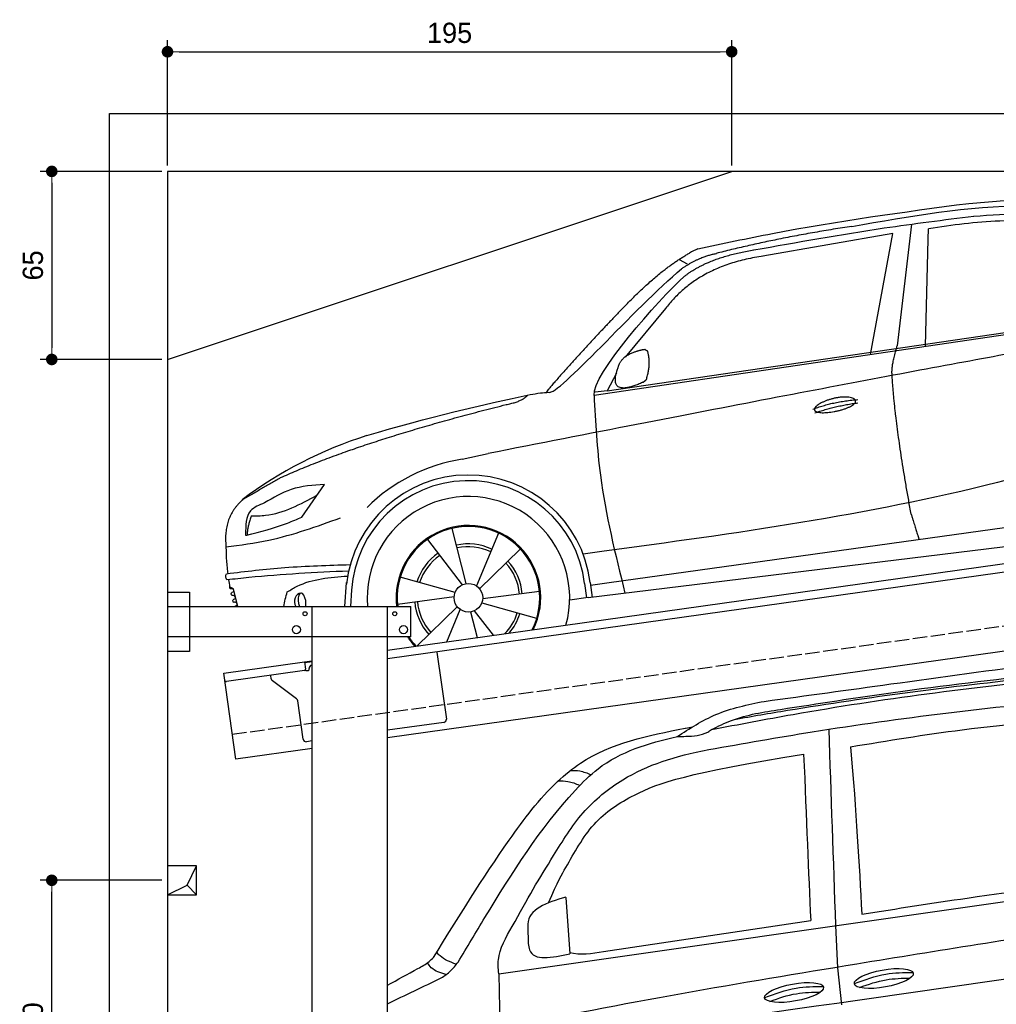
# Model space of a CAD drawing. Extents: x -311 to 6440, y -894 to 5824.
# Tile 3 of 6: x -311 to 3064, y 2421 to 5824. Entities that reach past the tile are written whole.
import ezdxf

# ---------------------------------------------------------------- set-up
doc = ezdxf.new("R2010")
doc.units = 0
doc.header["$LTSCALE"] = 10
doc.header["$MEASUREMENT"] = 0
doc.linetypes.add('GEN3', pattern=[6.25, 5, -1.25])
doc.layers.get('0').update_dxf_attribs({"linetype": 'CONTINUOUS'})
doc.layers.get('DEFPOINTS').update_dxf_attribs({"linetype": 'CONTINUOUS'})
for name, color, linetype in [('3', 6, 'GEN3'), ('BREAKTHROUGH', 1, 'CONTINUOUS'), ('CAR', 1, 'CONTINUOUS'), ('SICHTBARE_KANTEN_DIN_', 7, 'CONTINUOUS')]:
    doc.layers.add(name, color=color, linetype=linetype)
doc.layers.add('AM_0', color=7, linetype='CONTINUOUS', lineweight=30)
doc.layers.add('AM_5', color=3, linetype='CONTINUOUS', lineweight=15)
doc.dimstyles.new('KLAUS_DXF', dxfattribs={"dimscale": 20, "dimtxt": 3.5, "dimasz": 2, "dimexe": 2, "dimexo": 1, "dimgap": 1.5, "dimtad": 1, "dimlfac": 0.1, "dimdsep": 46, "dimtxsty": 'STANDARD', "dimblk": 'DOT', "dimcen": 2, "dimclrd": 256, "dimclre": 256, "dimclrt": 2, "dimadec": 0, "dimazin": 0, "dimtfac": 1, "dimtmove": 2, "dimatfit": 3, "dimfxl": 1, "dimtolj": 1, "dimarcsym": 0})

# ---------------------------------------------------------------- blocks, each defined once
blk = doc.blocks.new('_DOT')
at = {"color": 0, "linetype": 'ByBlock'}
blk.add_line((-0.5, 0), (-1, 0), dxfattribs=at)
at = {"color": 0, "linetype": 'ByBlock', "const_width": 0.5}
blk.add_lwpolyline([(-0.25, 0, 1), (0.25, 0, 1)], format="xyb", close=True, dxfattribs=at)
blk = doc.blocks.new('*D4')
at = {"layer": 'AM_5', "lineweight": -2, "transparency": 16777216}
for p, q in [((199.5, 5320), (199.5, 5753.4)), ((2149.5, 5320), (2149.5, 5753.4)), ((239.5, 5713.4), (2109.5, 5713.4))]:
    blk.add_line(p, q, dxfattribs=at)
at = {"layer": 'DEFPOINTS', "color": 0, "transparency": 16777216}
for p in [(2149.5, 5713.4), (199.5, 5300), (2149.5, 5300)]:
    blk.add_point(p, dxfattribs=at)
at = {"layer": 'AM_5', "lineweight": -2, "transparency": 16777216, "xscale": 40, "yscale": 40, "zscale": 40, "rotation": 180}
blk.add_blockref('_DOT', (199.5, 5713.4), dxfattribs=at)
at = {"layer": 'AM_5', "lineweight": -2, "transparency": 16777216, "xscale": 40, "yscale": 40, "zscale": 40}
blk.add_blockref('_DOT', (2149.5, 5713.4), dxfattribs=at)
at = {"layer": 'AM_5', "color": 2, "transparency": 16777216, "insert": (1174.5, 5778.4), "char_height": 70, "attachment_point": 5}
blk.add_mtext('\\A1;195', dxfattribs=at)
blk = doc.blocks.new('*D6')
at = {"layer": 'AM_5', "lineweight": -2, "transparency": 16777216}
for p, q in [((179.5, 5300), (-240.5, 5300)), ((-200.5, 5260), (-200.5, 4690)), ((179.6, 4650), (-240.5, 4650))]:
    blk.add_line(p, q, dxfattribs=at)
at = {"layer": 'DEFPOINTS', "color": 0, "transparency": 16777216}
for p in [(199.5, 5300), (-200.5, 4650), (199.6, 4650)]:
    blk.add_point(p, dxfattribs=at)
at = {"layer": 'AM_5', "lineweight": -2, "transparency": 16777216, "xscale": 40, "yscale": 40, "zscale": 40}
for p, rotation in [((-200.5, 5300), 90), ((-200.5, 4650), 270)]:
    blk.add_blockref('_DOT', p, dxfattribs=dict(at, rotation=rotation))
at = {"layer": 'AM_5', "color": 2, "transparency": 16777216, "insert": (-265.5, 4975), "char_height": 70, "attachment_point": 5, "rotation": 90}
blk.add_mtext('\\A1;65', dxfattribs=at)
blk = doc.blocks.new('*D9')
at = {"layer": 'AM_5', "lineweight": -2, "transparency": 16777216}
for p, q in [((179.5, 2850), (-240.5, 2850)), ((-200.5, 1890), (-200.5, 2810)), ((5479.5, 1850), (-240.5, 1850))]:
    blk.add_line(p, q, dxfattribs=at)
at = {"layer": 'DEFPOINTS', "color": 0, "transparency": 16777216}
for p in [(-200.5, 2850), (199.5, 2850), (5499.5, 1850)]:
    blk.add_point(p, dxfattribs=at)
at = {"layer": 'AM_5', "lineweight": -2, "transparency": 16777216, "xscale": 40, "yscale": 40, "zscale": 40}
for p, rotation in [((-200.5, 2850), 90), ((-200.5, 1850), 270)]:
    blk.add_blockref('_DOT', p, dxfattribs=dict(at, rotation=rotation))
at = {"layer": 'AM_5', "color": 2, "transparency": 16777216, "insert": (-265.5, 2350), "char_height": 70, "attachment_point": 5, "rotation": 90}
blk.add_mtext('\\A1;100', dxfattribs=at)
blk = doc.blocks.new('car_150_')
at = {"layer": 'CAR'}
for p, q in [((6993.7, 5277.2), (7129.2, 5288.8)), ((6796.4, 5203.8), (6750.1, 4783)), ((6853.7, 5152.6), (6855.4, 5188)), ((6731.9, 5170.4), (6283.3, 5089.2)), ((6657.9, 4752.4), (6731.9, 5170.4)), ((6848, 4782.8), (6853.7, 5152.6)), ((5993.7, 5075.5), (6021.3, 5060)), ((5748.6, 4619.9), (7887.1, 4949.3)), ((5703.5, 4603.8), (7806, 4931.3)), ((5948.1, 4905.6), (5809.7, 4736.5)), ((5780.5, 4681.2), (5748.6, 4619.9)), ((5748.6, 4619.9), (5707.7, 4614.5)), ((5249.2, 4379.1), (5338.8, 4399.4)), ((4697.5, 4174.8), (4774.2, 4288.5)), ((7646, 4233.7), (5761.2, 3956.2)), ((5689.3, 3904.2), (7721.3, 4169.7)), ((5267.2, 3949.5), (5216.9, 4139.6)), ((5377, 4125.1), (5302.6, 3941.6)), ((5131.5, 4101.3), (5253.2, 3945.1)), ((5313.4, 3931.7), (5452.9, 4070.3)), ((5734.4, 4063.7), (5670.2, 4054.4)), ((4848.5, 3866.9), (4853.3, 3950.1)), ((5228.7, 3918.3), (5038.9, 3969.8)), ((5676.1, 3953), (5682.6, 3903)), ((5695.3, 3956.7), (5702.3, 3904.6)), ((5761.2, 3956.2), (5696.7, 3946.7)), ((4463, 3925.5), (4449.3, 3931.7)), ((4478.1, 3864), (4463, 3925.5)), ((4871, 3924.2), (4867.7, 3867.1)), ((5520.5, 3924.4), (5324.3, 3897.1)), ((5029.4, 3876.7), (5225.5, 3904)), ((5321.2, 3882.8), (5511, 3831.3)), ((5689.3, 3904.2), (5624.9, 3894.7)), ((5693.6, 3903), (5693.4, 3904.4)), ((5236.4, 3869.4), (5098.3, 3732.1)), ((5201.8, 3747.5), (5247.2, 3859.5)), ((5282.7, 3851.6), (5306.1, 3763)), ((5362.6, 3771.4), (5296.6, 3856))]:
    blk.add_line(p, q, dxfattribs=at)
blk.add_circle((5274.9, 3900.5), 49.6, dxfattribs=at)
for centre, radius, start, end in [((6122, 4949.8), 174.5, 111.2882, 121.9546), ((5356.2, 3104.6), 1422.1, 107.8766, 127.519), ((5347.7, 3787.7), 599.5, 99.4563, 135.2463), ((5274.9, 3900.5), 424.2, 7.6054, 174.1435), ((5274.9, 3900.5), 404.6, 7.4461, 176.652), ((5274.9, 3900.5), 350, 344.7595, 185.4081), ((5274.9, 3900.5), 250, 334.2204, 187.3999), ((5274.9, 3900.5), 246.4, 333.6424, 187.5031), ((5274.9, 3900.5), 186.2, 64.7762, 103.2667), ((5274.9, 3900.5), 186.2, 124.7762, 163.2667), ((5274.9, 3900.5), 176.5, 64.6018, 103.1816), ((5274.9, 3900.5), 176.5, 124.6018, 163.1816), ((5274.9, 3900.5), 176.5, 4.6018, 43.1816), ((5274.9, 3900.5), 186.2, 4.7762, 43.2667), ((5274.9, 3900.5), 186.2, 184.7762, 223.2667), ((5274.9, 3900.5), 176.5, 184.6018, 223.1816), ((5274.9, 3900.5), 176.5, 315.6124, 343.1816), ((5274.9, 3900.5), 186.2, 319.3932, 343.2667), ((5274.9, 3900.5), 250, 213.2019, 222.6786), ((5274.9, 3900.5), 246.4, 213.7482, 223.2566), ((5274.9, 3900.5), 350, 217.4387, 217.626)]:
    blk.add_arc(centre, radius, start, end, dxfattribs=at)
for centre, major_axis, ratio, start_param, end_param in [((4699.8, 3882.5), (-4.4, 29.6), 0.439627, 4.05108, 8.39242), ((4699.7, 3882.5), (4.4, -29.4), 0.870747, 3.078863, 5.190641), ((4699.7, 3882.6), (4.4, -29.5), 0.784824, 3.019947, 3.143719)]:
    blk.add_ellipse(centre, major_axis=major_axis, ratio=ratio, start_param=start_param, end_param=end_param, dxfattribs=at)
for points, degree, knots in [([(6058.7, 5112.4), (6144.2, 5131.5), (6453.2, 5200.5), (6766.8, 5245), (6993.6, 5277.2)], 3, [0, 0, 0, 0, 262.813629, 949.636575, 949.636575, 949.636575, 949.636575]), ([(6590.3, 5194.3), (6790.1, 5231.4), (7055.2, 5280.6), (7323.2, 5267.8), (7389.2, 5264.7)], 3, [0, 0, 0, 0, 605.994997, 803.781644, 803.781644, 803.781644, 803.781644]), ([(7010.2, 5233), (7130.8, 5242.4), (7438, 5266.3), (7702.5, 5100), (7863.2, 4999)], 3, [0, 0, 0, 0, 355.261483, 904.814862, 904.814862, 904.814862, 904.814862]), ([(6252.1, 5110.1), (6401.8, 5138.2), (6653.7, 5185.6), (6907.8, 5219.4), (7011, 5233.1)], 3, [0, 0, 0, 0, 456.745059, 768.877533, 768.877533, 768.877533, 768.877533]), ([(7280.4, 5213.4), (7220.4, 5216.3), (7078, 5223.2), (6937, 5200.9), (6855.4, 5188)], 3, [0, 0, 0, 0, 179.578451, 426.729981, 426.729981, 426.729981, 426.729981]), ([(5483, 4604.3), (5494.7, 4606.5), (5516.1, 4610.4), (5537.7, 4612.2), (5547.5, 4613)], 3, [0, 0, 0, 0, 35.619977, 65.088393, 65.088393, 65.088393, 65.088393]), ([(5703.5, 4603.8), (5709.3, 4511.2), (5723.7, 4280), (5781.3, 4055.4), (5815.9, 3920.7)], 3, [0, 0, 0, 0, 277.59112, 693.570767, 693.570767, 693.570767, 693.570767]), ([(6465.7, 4559.3), (6463.6, 4567.3), (6482, 4586.6), (6560.8, 4618.6), (6657.6, 4599.5), (6576.9, 4555.6), (6492.9, 4543.8), (6467.7, 4551.3), (6465.7, 4559.3)], 5, [0, 0, 0, 0, 0, 0, 0.300106, 0.500106, 0.700106, 1, 1, 1, 1, 1, 1]), ([(7654.8, 4478.5), (7470.6, 4420.5), (6844.5, 4223.3), (6193.7, 4129.8), (5734.4, 4063.7)], 3, [0, 0, 0, 0, 579.00444, 1967.110779, 1967.110779, 1967.110779, 1967.110779]), ([(4774.2, 4288.5), (4734.9, 4285.3), (4660.9, 4279.4), (4597.6, 4240.9), (4567.9, 4222.9)], 3, [0, 0, 0, 0, 116.380747, 219.102854, 219.102854, 219.102854, 219.102854]), ([(4567.9, 4222.9), (4549.3, 4215.3), (4503.1, 4196.4), (4503, 4144.5), (4502.9, 4113.4)], 3, [0, 0, 0, 0, 55.914644, 138.985336, 138.985336, 138.985336, 138.985336]), ([(4521.8, 4177.7), (4538.5, 4177.9), (4619.5, 4178.7), (4691.9, 4219.3), (4749.3, 4251.6)], 3, [0, 0, 0, 0, 49.860743, 241.440865, 241.440865, 241.440865, 241.440865]), ([(4435.2, 4069.4), (4484.9, 4076.4), (4620.6, 4095.5), (4749.3, 4143.2), (4831, 4173.4)], 3, [0, 0, 0, 0, 150.106975, 410.193991, 410.193991, 410.193991, 410.193991]), ([(4506.8, 4110.9), (4554.4, 4123.4), (4619.5, 4140.5), (4680.9, 4167.5), (4697.5, 4174.8)], 3, [0, 0, 0, 0, 147.159719, 201.348086, 201.348086, 201.348086, 201.348086]), ([(4434.3, 4093), (4435.5, 4060.6), (4436.9, 4022.1), (4441.6, 3983.8), (4442.4, 3977.7)], 3, [0, 0, 0, 0, 97.108013, 115.616313, 115.616313, 115.616313, 115.616313]), ([(4502.9, 4113.4), (4502.8, 4112.3), (4502.6, 4109.8), (4505.2, 4110.5), (4506.8, 4110.9)], 3, [0, 0, 0, 0, 2.598862, 6.284951, 6.284951, 6.284951, 6.284951]), ([(4437.7, 3977.1), (4505, 3985.7), (4647.1, 4004), (4790.2, 4009.1), (4865.6, 4011.8)], 3, [0, 0, 0, 0, 203.297538, 429.475842, 429.475842, 429.475842, 429.475842]), ([(4860.2, 3989.6), (4745.2, 3983.2), (4604.7, 3975.4), (4465.2, 3958.6), (4439.9, 3955.5)], 3, [0, 0, 0, 0, 345.382791, 421.716813, 421.716813, 421.716813, 421.716813]), ([(4439.9, 3955.5), (4438, 3959.3), (4434.5, 3966.3), (4436.7, 3973.7), (4437.7, 3977.1)], 3, [0, 0, 0, 0, 12.224254, 22.465372, 22.465372, 22.465372, 22.465372]), ([(4648.5, 3915.5), (4659.8, 3922.6), (4721.6, 3961.3), (4796, 3967.3), (4856.8, 3972.2)], 3, [0, 0, 0, 0, 39.727462, 217.617343, 217.617343, 217.617343, 217.617343]), ([(4452, 3925), (4451.6, 3925.3), (4449.8, 3926.3), (4449.6, 3929.2), (4449.4, 3931.1), (4449.3, 3931.7)], 3, [0, 0, 0, 0, 1.427923, 5.828292, 7.478143, 7.478143, 7.478143, 7.478143]), ([(4455.1, 3908.2), (4455.8, 3910.1), (4457.4, 3914.2), (4466.6, 3914.3), (4462.3, 3926.1), (4455.8, 3925.4), (4452, 3925)], 3, [0, 0, 0, 0, 5.656821, 12.3267, 20.012637, 30.346325, 30.346325, 30.346325, 30.346325]), ([(4457.8, 3901.6), (4457.4, 3901.8), (4455.6, 3902.8), (4455.4, 3905.7), (4455.1, 3907.7), (4455.1, 3908.2)], 3, [0, 0, 0, 0, 1.427923, 5.828292, 7.478143, 7.478143, 7.478143, 7.478143]), ([(4461, 3884.9), (4461.7, 3886.7), (4463.2, 3890.7), (4472.4, 3890.8), (4468.1, 3902.7), (4461.5, 3902), (4457.8, 3901.6)], 3, [0, 0, 0, 0, 5.495934, 12.165813, 19.85175, 30.185438, 30.185438, 30.185438, 30.185438]), ([(4463.7, 3878.2), (4463.2, 3878.5), (4461.5, 3879.5), (4461.3, 3882.4), (4461, 3884.3), (4461, 3884.9)], 3, [0, 0, 0, 0, 1.427923, 5.828292, 7.478143, 7.478143, 7.478143, 7.478143]), ([(4467.9, 3864), (4468.3, 3864.8), (4470.3, 3867.4), (4478.3, 3867.4), (4474, 3879.3), (4467.4, 3878.6), (4463.7, 3878.2)], 3, [2.682731, 2.682731, 2.682731, 2.682731, 5.656821, 12.3267, 20.012637, 30.346325, 30.346325, 30.346325, 30.346325])]:
    blk.add_open_spline(points, degree=degree, knots=knots, dxfattribs=at)
for points, degree in [([(6590.3, 5194.3), (6342.2, 5155.3), (6121.6, 5097.1)], 2), ([(6013, 5017.6), (6096.2, 5083.6), (6251.3, 5110.3)], 2), ([(5803.2, 4907.4), (5922.7, 5036.5), (6029.7, 5097.9)], 2), ([(6284.4, 5088.8), (6061.8, 5056.7), (5948.1, 4905.6)], 2), ([(6123.2, 5096.2), (6065.8, 5086.5), (6002.6, 5043)], 2), ([(5547.5, 4613), (5577.3, 4598.4), (5843.2, 4907.6), (6002.6, 5043)], 3), ([(5703.8, 4603.3), (5695, 4674.1), (5922.8, 4934.4), (6013, 5017.6)], 3), ([(5803.2, 4907.4), (5732.5, 4835), (5644.3, 4736.7), (5532.9, 4612.6), (5539.4, 4612.3)], 4), ([(7979.4, 4899), (7725, 4888.3), (5338.8, 4399.4)], 2), ([(6732.8, 4687.3), (6731.1, 4718.4), (6750.1, 4783)], 2), ([(5785.9, 4700), (5794.1, 4735.6), (5837.6, 4753)], 2), ([(5837.6, 4753), (5865, 4763.1), (5877.9, 4763.9)], 2), ([(5877.9, 4763.9), (5884.9, 4758.8), (5887.3, 4759.1)], 2), ([(5883.9, 4659.5), (5901.1, 4713.7), (5887.3, 4759.1)], 2), ([(5871.8, 4649.8), (5747.2, 4591.7), (5785.9, 4700)], 2), ([(6803, 4201), (6743.7, 4508.9), (6732.8, 4687.3)], 2), ([(5871.8, 4649.8), (5877.4, 4652.5), (5883.9, 4659.5)], 2), ([(4919.6, 4458.1), (5131.9, 4523.6), (5319.2, 4569), (5483, 4604.3)], 3), ([(5399.6, 4569.1), (5453.7, 4579.5), (5474.4, 4601.9)], 2), ([(6460.2, 4561.7), (6532.3, 4589.4), (6615.8, 4595.9)], 2), ([(4622.5, 4310.5), (4903.3, 4440.5), (5399.6, 4569.1)], 2), ([(6467.2, 4548.7), (6538.3, 4574), (6615.5, 4584.7)], 2), ([(4622.5, 4310.5), (4492.9, 4233.7)], 1), ([(4492.9, 4233.7), (4430.6, 4178.8), (4434.3, 4093)], 2), ([(6803, 4201), (6822.6, 4138.3), (6831.4, 4112.8)], 2), ([(4521.8, 4177.7), (4507.9, 4132), (4508.6, 4113.8)], 2), ([(4508.6, 4113.8), (4511.9, 4114.1), (4510.2, 4111.7)], 2), ([(4445.5, 3956.2), (4446.7, 3948), (4448, 3939.9), (4449.3, 3931.7)], 3), ([(4637.5, 3865.3), (4639.1, 3881.6), (4643.8, 3898.6), (4648.5, 3915.5)], 3)]:
    blk.add_open_spline(points, degree=degree, dxfattribs=at)
blk = doc.blocks.new('Van200_EG')
at = {"layer": 'CAR'}
for p, q in [((27323.7, 2171.9), (29644.2, 2503.2)), ((27555.3, 2435.8), (27569.7, 2240.7)), ((27686.4, 2248.9), (28401.9, 2356.3)), ((27424.5, 2335), (27425.9, 2276.5)), ((28487.6, 2339.1), (28494.3, 2192.3)), ((28494.3, 2192.3), (28508.5, 2064.7)), ((27323.7, 2171.9), (27328.1, 1991.4))]:
    blk.add_line(p, q, dxfattribs=at)
for centre in [(28654.8, 2155.4), (28344.7, 2107.1)]:
    blk.add_ellipse(centre, major_axis=(-101.9, -18.3), ratio=0.28676, dxfattribs=at)
for points, knots in [([(28241.2, 3113.3), (28387, 3133.2), (28707.9, 3176.9), (29174.7, 3243.1), (29497.3, 3274.4), (29644.2, 3287.6)], [0, 0, 0, 0, 441.664894, 971.537427, 1413.986548, 1413.986548, 1413.986548, 1413.986548]), ([(28138.7, 3051), (28199.5, 3061.8), (28542.5, 3121), (29023.8, 3183.1), (29445.1, 3221.8), (29644.2, 3238.9)], [171.842484, 171.842484, 171.842484, 171.842484, 357.110137, 1216.113521, 1626.446413, 1626.446413, 1626.446413, 1626.446413]), ([(28297.6, 3085.6), (28427.4, 3105.7), (28729.6, 3152.6), (29178.8, 3206.1), (29498.2, 3236.2), (29644.2, 3249.4)], [0, 0, 0, 0, 394.255479, 917.126864, 1356.81106, 1356.81106, 1356.81106, 1356.81106]), ([(28059.6, 3015.8), (28153.3, 3033.9), (28553.4, 3110.3), (29067.5, 3176.3), (29488.3, 3213.8), (29644.2, 3225.3)], [37.963752, 37.963752, 37.963752, 37.963752, 324.409822, 1259.924276, 1590.366794, 1590.366794, 1590.366794, 1590.366794]), ([(28049.8, 2946.7), (28168.9, 2967.7), (28593.7, 3042.7), (29126.5, 3105.3), (29540, 3141.7), (29644.2, 3150.6)], [0, 0, 0, 0, 362.531789, 1294.156043, 1607.848213, 1607.848213, 1607.848213, 1607.848213]), ([(27940.2, 2991.3), (27983.8, 3019.6), (28076.2, 3079.5), (28184.1, 3101.6), (28241.2, 3113.3)], [0, 0, 0, 0, 154.460794, 327.316191, 327.316191, 327.316191, 327.316191]), ([(28059.1, 3015.6), (28081.9, 3026.9), (28156.8, 3064), (28239.8, 3076.7), (28297.6, 3085.6)], [0, 0, 0, 0, 76.19958, 249.701595, 249.701595, 249.701595, 249.701595]), ([(28540.1, 2956.2), (28668.2, 2977.5), (28967.5, 3027.2), (29270.2, 3049.9), (29443.4, 3062.9)], [0, 0, 0, 0, 389.325694, 909.952043, 909.952043, 909.952043, 909.952043]), ([(27098.1, 2227.7), (27182.7, 2364.7), (27313.3, 2576), (27483.7, 2803.2), (27677.8, 2962.3), (27840.1, 2995), (27968.5, 3020.9)], [0, 0, 0, 0, 483.442768, 745.601376, 846.816207, 1228.871409, 1228.871409, 1228.871409, 1228.871409]), ([(27940.2, 2991.3), (27950.3, 2991.7), (27985.8, 2992.8), (28029.2, 2995.4), (28054.8, 3012.7), (28059.1, 3015.6)], [0, 0, 0, 0, 30.504028, 107.264828, 122.775129, 122.775129, 122.775129, 122.775129]), ([(27183.1, 2212.4), (27214, 2263.6), (27338, 2469), (27484.7, 2703.9), (27709.9, 2929.9), (27840.9, 2969.1), (27941.2, 2991.4)], [0, 0, 0, 0, 179.691325, 719.971425, 827.186748, 1125.204128, 1125.204128, 1125.204128, 1125.204128]), ([(27323.7, 2171.9), (27322.1, 2192.4), (27318, 2244.2), (27381, 2353.3), (27443.4, 2468), (27518.8, 2588.5), (27608.5, 2735.9), (27785.7, 2878.1), (27930.7, 2923.3), (28049.8, 2946.7)], [0, 0, 0, 0, 34.633344, 130.367254, 260.266155, 394.654289, 566.353713, 741.146733, 1042.18326, 1042.18326, 1042.18326, 1042.18326]), ([(27496.1, 2416.6), (27528.2, 2492.8), (27571.5, 2564.3), (27644.4, 2701.3), (27824.3, 2816.3), (27973, 2864), (28377.5, 2931)], [315.123822, 315.123822, 315.123822, 315.123822, 394.654289, 566.353713, 741.146733, 1038.026076, 1038.026076, 1038.026076, 1038.026076]), ([(27572, 2874.4), (27582.7, 2874.5), (27607.1, 2874.7), (27629.6, 2865.2), (27642.3, 2859.9)], [0, 0, 0, 0, 31.885172, 72.436082, 72.436082, 72.436082, 72.436082]), ([(27530.9, 2838.2), (27541.6, 2838.3), (27566.4, 2838.5), (27589.3, 2828.9), (27602.4, 2823.5)], [0, 0, 0, 0, 31.885172, 73.679389, 73.679389, 73.679389, 73.679389]), ([(28578.6, 2377.9), (28700, 2396.8), (29002, 2443.7), (29304.8, 2484.8), (29486, 2509.3)], [0, 0, 0, 0, 368.478841, 916.844242, 916.844242, 916.844242, 916.844242]), ([(27555.2, 2437.1), (27490.3, 2416.4), (27422.8, 2394.9), (27424.4, 2338.5), (27424.4, 2336.3)], [0, 0, 0, 0, 161.232192, 167.854478, 167.854478, 167.854478, 167.854478]), ([(29644.2, 2370.4), (29563.3, 2359.2), (29199.9, 2308.9), (28435.2, 2185.7), (27759.5, 2072.4), (27329.3, 1981)], [610.333286, 610.333286, 610.333286, 610.333286, 855.344026, 1711.653293, 2948.481072, 2948.481072, 2948.481072, 2948.481072]), ([(27425.9, 2276.5), (27426.9, 2268.6), (27434.5, 2212.1), (27507.2, 2227.5), (27569.7, 2240.7)], [0, 0, 0, 0, 22.668563, 162.700648, 162.700648, 162.700648, 162.700648]), ([(27044.6, 2189.9), (27058, 2197.3), (27077.3, 2208), (27093.2, 2223.1), (27098.1, 2227.7)], [0, 0, 0, 0, 45.75038, 65.741579, 65.741579, 65.741579, 65.741579]), ([(27175.9, 2204.9), (27156.1, 2212.4), (27130.8, 2222), (27113, 2241.5), (27109.1, 2245.7)], [0, 0, 0, 0, 61.979082, 78.935377, 78.935377, 78.935377, 78.935377]), ([(27125.2, 2157.8), (27136.6, 2165.1), (27159.2, 2179.7), (27175.1, 2201.5), (27183.1, 2212.4)], [0, 0, 0, 0, 39.985338, 80.104284, 80.104284, 80.104284, 80.104284]), ([(27140.8, 2169.2), (27122.2, 2174.6), (27096.2, 2182.3), (27081.5, 2203.9), (27077.4, 2209.9)], [0, 0, 0, 0, 55.417123, 77.072609, 77.072609, 77.072609, 77.072609]), ([(28553.1, 2137.7), (28588.8, 2151), (28653.9, 2175.3), (28723.3, 2175.9), (28754.7, 2176.2)], [0, 0, 0, 0, 113.219895, 206.627039, 206.627039, 206.627039, 206.627039]), ([(28570.8, 2124.4), (28601.1, 2135.5), (28657.9, 2154.9), (28717.9, 2156.4), (28745.9, 2156.7)], [14.4466, 14.4466, 14.4466, 14.4466, 94.349912, 163.782287, 163.782287, 163.782287, 163.782287]), ([(28242.9, 2089.5), (28278.6, 2102.8), (28343.7, 2127.1), (28413.1, 2127.7), (28444.5, 2128)], [0, 0, 0, 0, 113.219895, 206.627039, 206.627039, 206.627039, 206.627039]), ([(28260.7, 2076.2), (28290.9, 2087.3), (28347.7, 2106.7), (28407.7, 2108.2), (28435.7, 2108.5)], [14.4466, 14.4466, 14.4466, 14.4466, 94.349912, 163.782287, 163.782287, 163.782287, 163.782287])]:
    blk.add_open_spline(points, degree=3, knots=knots, dxfattribs=at)
for points in [[(27969.5, 3020.8), (27977.7, 3022.2), (27985.9, 3023.7), (27994.1, 3025.2)], [(28464.1, 3017.1), (28471.9, 2791.1), (28479.8, 2565.1), (28487.6, 2339.1)], [(28377.5, 2931), (28387.8, 2703.6), (28393.9, 2521), (28401.9, 2356.3)], [(28540.1, 2956.2), (28559, 2727.1), (28569.4, 2552.6), (28578.6, 2377.9)], [(27569.3, 2245.7), (27604.3, 2235.1), (27645.4, 2242), (27686.4, 2248.9)], [(27340.4, 1905.5), (28108.3, 2015.7), (28876.3, 2125.8), (29644.2, 2236)], [(26939.4, 2132.6), (26973.6, 2151.3), (27008.7, 2170.3), (27044.6, 2189.9)], [(26939.4, 2067.9), (27000.8, 2098.1), (27063.4, 2127.6), (27125.2, 2157.8)]]:
    blk.add_open_spline(points, degree=3, dxfattribs=at)

msp = doc.modelspace()

# ---------------------------------------------------------------- linework, layer by layer
for p, q in [((-0.481, -649.995), (-0.481, 5500.005)), ((-0.481, 5500.005), (5699.503, 5500.005)), ((199.51, 4650.005), (2149.51, 5300.005)), ((959.991, 3645.181), (3438.83, 3993.559)), ((3445.976, 3964.269), (959.991, 3614.886)), ((199.991, 3846.226), (274.991, 3846.226)), ((274.991, 3846.226), (274.991, 3641.226)), ((274.991, 3846.226), (274.991, 3641.226)), ((199.991, 3796.226), (274.991, 3796.226)), ((199.991, 3796.226), (1039.991, 3796.226)), ((699.991, 1876.226), (699.991, 3796.226)), ((959.991, -343.774), (959.991, 3796.226)), ((1039.991, 3691.226), (1039.991, 3796.226)), ((3664.715, 3722.357), (959.991, 3342.233)), ((1039.991, 3691.226), (199.991, 3691.226)), ((274.991, 3641.226), (199.991, 3641.226)), ((673.507, 3604.919), (699.991, 3608.641)), ((1130.73, 3638.882), (1163.296, 3407.159)), ((393.756, 3565.602), (673.507, 3604.919)), ((672.731, 3574.515), (402.883, 3536.59)), ((673.507, 3604.919), (676.986, 3580.162)), ((699.991, 3604.601), (674.063, 3600.957)), ((680.297, 3574.568), (685.248, 3575.264)), ((689.504, 3580.911), (689.364, 3581.901)), ((697.875, 3593.196), (699.991, 3593.493)), ((435.508, 3268.522), (393.756, 3565.602)), ((558.024, 3546.419), (556.374, 3558.162)), ((645.648, 3476.723), (561.909, 3539.825)), ((668.162, 3337.573), (649.533, 3470.128)), ((1154.785, 3395.865), (959.991, 3368.488)), ((699.991, 3305.692), (435.508, 3268.522)), ((699.991, 3331.948), (679.456, 3329.062))]:
    msp.add_line(p, q)
for centre, radius in [((674.991, 3771.226), 7), ((984.991, 3771.226), 7), ((644.991, 3716.226), 14), ((1014.991, 3716.226), 14)]:
    msp.add_circle(centre, radius)
for centre, radius, start, end in [((672.035, 3579.466), 5, 278, 8), ((679.601, 3579.519), 5, 221.236717, 278), ((684.552, 3580.215), 5, 278, 8), ((699.267, 3583.293), 10, 98, 188), ((402.187, 3541.541), 5, 188, 278), ((567.927, 3547.811), 10, 188, 233), ((639.63, 3468.734), 10, 8, 53), ((1153.393, 3405.768), 10, 278, 8), ((678.065, 3338.965), 10, 188, 278)]:
    msp.add_arc(centre, radius, start, end)
at = {"layer": '3'}
msp.add_line((423.4, 3354.675), (5430.808, 4058.42), dxfattribs=at)
at = {"layer": 'BREAKTHROUGH'}
for p, q in [((267.09, 2832.957), (299.717, 2900.005)), ((267.09, 2832.957), (299.717, 2900.005)), ((199.717, 2800.005), (267.09, 2832.957)), ((199.717, 2800.005), (267.09, 2832.957)), ((266.872, 2832.85), (299.717, 2800.005)), ((266.872, 2832.85), (299.717, 2800.005))]:
    msp.add_line(p, q, dxfattribs=at)
msp.add_lwpolyline([(299.717, 2900.005), (199.717, 2900.005), (199.717, 2800.005), (299.717, 2800.005)], close=True, dxfattribs=at)
msp.add_lwpolyline([(299.717, 2900.005), (199.717, 2900.005), (199.717, 2800.005), (299.717, 2800.005)], close=True, dxfattribs=at)
at = {"layer": 'SICHTBARE_KANTEN_DIN_'}
for p, q in [((5499.51, 5300.005), (199.486, 5300.005)), ((199.486, 5300.005), (200.019, -350))]:
    msp.add_line(p, q, dxfattribs=at)

# ---------------------------------------------------------------- block references
at = {"layer": 'AM_0', "rotation": 359.5505213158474}
msp.add_blockref('car_150_', (-4065.797, -32.568), dxfattribs=at)
at = {"layer": 'AM_0'}
msp.add_blockref('Van200_EG', (-25979.454, 355.11), dxfattribs=at)

# ---------------------------------------------------------------- dimensions: what is measured, and where the dimension line sits
at = {"layer": 'AM_5'}
dim = msp.add_linear_dim(base=(2149.51, 5713.363), p1=(199.515, 5300.005), p2=(2149.51, 5300.005), dimstyle='KLAUS_DXF', override={"dimtzin": 7}, dxfattribs=at)
dim.commit()
dim.dimension.update_dxf_attribs({"geometry": '*D4', "text_midpoint": (1174.512, 5778.363)})
for base, p1, p2, override, picture, middle in [((-200.481, 4650.027), (199.515, 5300.005), (199.576, 4650.027), {"dimtol": 0, "dimlim": 0, "dimtp": 0, "dimtm": 0, "dimtfac": 1, "dimtdec": 2, "dimtolj": 1, "dimtzin": 7}, '*D6', (-265.481, 4975.016)), ((-200.481, 2850.005), (5499.51, 1850.005), (199.51, 2850.005), {"dimpost": '', "dimtol": 0, "dimlim": 0, "dimtp": 0, "dimtm": 0, "dimtfac": 1, "dimtdec": 2, "dimtolj": 1, "dimtzin": 7}, '*D9', (-265.481, 2350.005))]:
    dim = msp.add_linear_dim(base=base, p1=p1, p2=p2, angle=90, dimstyle='KLAUS_DXF', override=override, dxfattribs=at)
    dim.commit()
    dim.dimension.update_dxf_attribs({"geometry": picture, "text_midpoint": middle})

doc.saveas('drawing.dxf')
